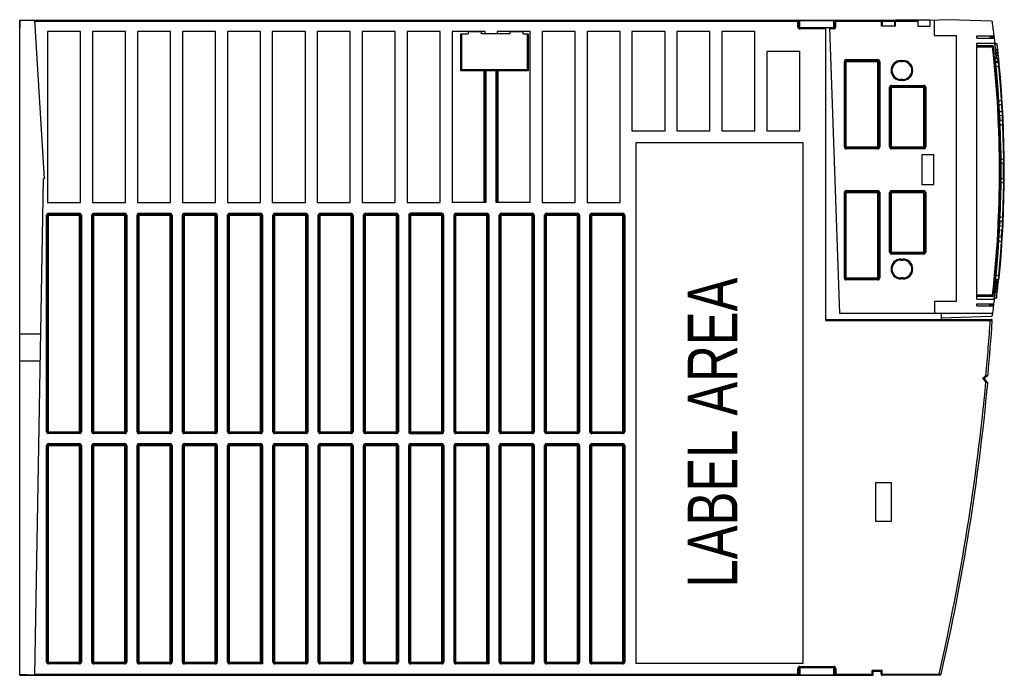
# Model space of a CAD drawing. Extents: x 0 to 420, y 0 to 297.
# Tile 2 of 37: x 148 to 198, y 61 to 94. Entities that reach past the tile are written whole.
import ezdxf

# ---------------------------------------------------------------- set-up
doc = ezdxf.new("R2010")
doc.units = 0
doc.header["$LTSCALE"] = 23.1
doc.layers.get('0').update_dxf_attribs({"linetype": 'CONTINUOUS'})
doc.styles.add('TEXTSTYLE_1', font='txt', dxfattribs={"width": 0.8})

msp = doc.modelspace()

# ---------------------------------------------------------------- linework, layer by layer
at = {"color": 7, "linetype": 'CONTINUOUS'}
for p, q in [((148.195, 93.83), (148.195, 93.43)), ((148.196, 60.83), (148.196, 93.83)), ((148.196, 93.83), (192.192, 93.83)), ((148.945, 93.83), (149.434, 85.83)), ((187.436, 93.48), (187.436, 93.78)), ((189.236, 93.78), (189.236, 93.48)), ((191.642, 93.53), (191.642, 93.78)), ((192.242, 93.78), (192.242, 93.53)), ((194.022, 93.83), (192.292, 93.83)), ((193.422, 93.83), (193.422, 93.53)), ((194.992, 93.848), (194.022, 93.815)), ((194.022, 93.83), (194.022, 93.53)), ((194.257, 93.054), (194.257, 93.823)), ((197.131, 93.777), (194.992, 93.848)), ((149.596, 93.25), (149.596, 84.65)), ((151.26, 93.25), (149.596, 93.25)), ((151.26, 84.65), (151.26, 93.25)), ((151.86, 93.25), (151.86, 84.65)), ((153.524, 93.25), (151.86, 93.25)), ((153.524, 84.65), (153.524, 93.25)), ((154.124, 93.25), (154.124, 84.65)), ((155.788, 93.25), (154.124, 93.25)), ((155.788, 84.65), (155.788, 93.25)), ((156.388, 93.25), (156.388, 84.65)), ((158.052, 93.25), (156.388, 93.25)), ((158.052, 84.65), (158.052, 93.25)), ((158.652, 93.25), (158.652, 84.65)), ((160.316, 93.25), (158.652, 93.25)), ((160.316, 84.65), (160.316, 93.25)), ((160.916, 93.25), (160.916, 84.65)), ((162.58, 93.25), (160.916, 93.25)), ((162.58, 84.65), (162.58, 93.25)), ((163.18, 93.25), (163.18, 84.65)), ((164.844, 93.25), (163.18, 93.25)), ((164.844, 84.65), (164.844, 93.25)), ((165.444, 93.25), (165.444, 84.65)), ((167.108, 93.25), (165.444, 93.25)), ((167.108, 84.65), (167.108, 93.25)), ((167.708, 93.25), (167.708, 84.65)), ((169.372, 93.25), (167.708, 93.25)), ((169.372, 84.65), (169.372, 93.25)), ((169.972, 93.25), (169.972, 84.65)), ((171.636, 93.25), (169.972, 93.25)), ((170.776, 93.23), (170.776, 93.13)), ((171.456, 93.23), (170.776, 93.23)), ((171.456, 93.13), (171.456, 93.23)), ((171.636, 93.13), (171.636, 93.25)), ((172.236, 93.25), (172.236, 93.13)), ((173.9, 93.25), (172.236, 93.25)), ((172.876, 93.23), (172.876, 93.13)), ((173.556, 93.23), (172.876, 93.23)), ((173.556, 93.13), (173.556, 93.23)), ((173.9, 84.65), (173.9, 93.25)), ((174.5, 93.25), (174.5, 84.65)), ((176.164, 93.25), (174.5, 93.25)), ((176.164, 84.65), (176.164, 93.25)), ((176.764, 93.25), (176.764, 84.65)), ((178.428, 93.25), (176.764, 93.25)), ((178.428, 84.65), (178.428, 93.25)), ((179.028, 93.25), (179.028, 88.25)), ((180.692, 93.25), (179.028, 93.25)), ((180.692, 88.25), (180.692, 93.25)), ((181.292, 93.25), (181.292, 88.25)), ((182.956, 93.25), (181.292, 93.25)), ((182.956, 88.25), (182.956, 93.25)), ((183.556, 93.25), (183.556, 88.25)), ((185.22, 93.25), (183.556, 93.25)), ((185.22, 88.25), (185.22, 93.25)), ((189.186, 93.43), (187.486, 93.43)), ((188.782, 78.704), (188.782, 93.43)), ((189.498, 79.054), (188.996, 93.43)), ((192.292, 93.53), (191.592, 93.53)), ((193.422, 93.53), (194.022, 93.53)), ((170.406, 93.13), (170.776, 93.13)), ((170.456, 91.33), (170.456, 93.13)), ((172.876, 93.13), (171.456, 93.13)), ((173.556, 93.13), (173.806, 93.13)), ((173.756, 93.13), (173.756, 91.33)), ((194.257, 93.054), (195.357, 93.054)), ((195.357, 93.054), (195.357, 79.654)), ((196.396, 93.03), (197.245, 93.03)), ((196.396, 92.91), (196.396, 93.03)), ((196.396, 92.91), (197.265, 92.91)), ((197.073, 92.976), (197.23, 92.976)), ((185.82, 92.25), (185.82, 88.25)), ((187.484, 92.25), (185.82, 92.25)), ((187.484, 88.25), (187.484, 92.25)), ((196.396, 92.67), (197.288, 92.67)), ((196.396, 79.772), (196.396, 92.67)), ((196.396, 92.55), (197.184, 92.55)), ((197.398, 92.63), (197.315, 92.63)), ((189.772, 87.442), (189.772, 91.742)), ((189.822, 91.792), (191.402, 91.792)), ((191.452, 91.742), (191.452, 87.442)), ((192.572, 91.742), (192.672, 91.742)), ((197.46, 91.867), (197.322, 91.917)), ((170.456, 91.33), (170.406, 91.28)), ((173.756, 91.33), (170.456, 91.33)), ((171.636, 91.28), (171.636, 84.65)), ((172.236, 84.65), (172.236, 91.28)), ((173.756, 91.33), (173.806, 91.28)), ((197.48, 91.667), (197.342, 91.717)), ((197.366, 91.527), (197.492, 91.481)), ((192.672, 90.842), (192.572, 90.842)), ((192.052, 87.442), (192.052, 90.442)), ((192.102, 90.492), (193.722, 90.492)), ((193.772, 90.442), (193.772, 87.442)), ((197.626, 89.775), (197.508, 89.732)), ((197.47, 89.689), (197.471, 89.69)), ((197.523, 89.545), (197.635, 89.586)), ((197.688, 89.401), (197.674, 89.646)), ((197.7, 89.188), (197.688, 89.401)), ((197.685, 88.73), (197.557, 88.776)), ((197.726, 88.651), (197.714, 88.902)), ((197.43, 88.728), (197.507, 88.669)), ((197.568, 88.587), (197.691, 88.543)), ((197.728, 88.602), (197.726, 88.651)), ((179.028, 88.25), (180.692, 88.25)), ((181.292, 88.25), (182.956, 88.25)), ((183.556, 88.25), (185.22, 88.25)), ((185.82, 88.25), (187.484, 88.25)), ((179.216, 87.65), (179.216, 61.45)), ((187.656, 87.65), (179.216, 87.65)), ((187.656, 61.45), (187.656, 87.65)), ((191.402, 87.392), (189.822, 87.392)), ((193.722, 87.392), (192.102, 87.392)), ((197.569, 87.272), (197.568, 87.272)), ((194.232, 87.042), (193.632, 87.042)), ((193.632, 87.042), (193.632, 85.542)), ((194.232, 85.542), (194.232, 87.042)), ((197.735, 86.836), (197.624, 86.796)), ((197.627, 86.608), (197.736, 86.648)), ((148.95, 60.83), (149.386, 85.83)), ((149.434, 85.83), (149.386, 85.83)), ((197.736, 85.812), (197.626, 85.852)), ((193.632, 85.542), (194.232, 85.542)), ((197.624, 85.664), (197.735, 85.624)), ((189.772, 80.842), (189.772, 85.142)), ((189.822, 85.192), (191.402, 85.192)), ((191.452, 85.142), (191.452, 80.842)), ((192.052, 82.142), (192.052, 85.142)), ((192.102, 85.192), (193.722, 85.192)), ((193.772, 85.142), (193.772, 82.142)), ((149.596, 84.65), (151.26, 84.65)), ((151.86, 84.65), (153.524, 84.65)), ((154.124, 84.65), (155.788, 84.65)), ((156.388, 84.65), (158.052, 84.65)), ((158.652, 84.65), (160.316, 84.65)), ((160.916, 84.65), (162.58, 84.65)), ((163.18, 84.65), (164.844, 84.65)), ((165.444, 84.65), (167.108, 84.65)), ((167.708, 84.65), (169.372, 84.65)), ((171.686, 84.65), (169.972, 84.65)), ((173.9, 84.65), (172.186, 84.65)), ((174.5, 84.65), (176.164, 84.65)), ((176.764, 84.65), (178.428, 84.65)), ((149.596, 73.1), (149.596, 84)), ((149.646, 84.05), (151.206, 84.05)), ((151.256, 84), (151.256, 73.1)), ((151.876, 73.1), (151.876, 84)), ((151.926, 84.05), (153.486, 84.05)), ((153.536, 84), (153.536, 73.1)), ((154.156, 73.1), (154.156, 84)), ((154.206, 84.05), (155.766, 84.05)), ((155.816, 84), (155.816, 73.1)), ((156.436, 73.1), (156.436, 84)), ((156.486, 84.05), (158.046, 84.05)), ((158.096, 84), (158.096, 73.1)), ((158.716, 73.1), (158.716, 84)), ((158.766, 84.05), (160.326, 84.05)), ((160.376, 84), (160.376, 73.1)), ((160.996, 73.1), (160.996, 84)), ((161.046, 84.05), (162.606, 84.05)), ((162.656, 84), (162.656, 73.1)), ((163.276, 73.1), (163.276, 84)), ((163.326, 84.05), (164.886, 84.05)), ((164.936, 84), (164.936, 73.1)), ((165.556, 73.1), (165.556, 84)), ((165.606, 84.05), (167.166, 84.05)), ((167.216, 84), (167.216, 73.1)), ((167.836, 84), (167.836, 73.1)), ((169.446, 84.05), (167.886, 84.05)), ((169.496, 73.1), (169.496, 84)), ((170.116, 73.1), (170.116, 84)), ((170.166, 84.05), (171.726, 84.05)), ((171.776, 84), (171.776, 73.1)), ((172.396, 73.1), (172.396, 84)), ((172.446, 84.05), (174.006, 84.05)), ((174.056, 84), (174.056, 73.1)), ((174.676, 73.1), (174.676, 84)), ((174.726, 84.05), (176.286, 84.05)), ((176.336, 84), (176.336, 73.1)), ((176.956, 73.1), (176.956, 84)), ((177.006, 84.05), (178.566, 84.05)), ((178.616, 84), (178.616, 73.1)), ((197.691, 83.918), (197.568, 83.873)), ((197.714, 83.56), (197.726, 83.813)), ((197.43, 83.732), (197.507, 83.791)), ((197.557, 83.684), (197.685, 83.73)), ((197.635, 82.874), (197.523, 82.915)), ((197.674, 82.814), (197.688, 83.059)), ((197.688, 83.059), (197.7, 83.272)), ((197.47, 82.771), (197.471, 82.77)), ((197.508, 82.728), (197.626, 82.685)), ((193.722, 82.092), (192.102, 82.092)), ((192.572, 81.742), (192.672, 81.742)), ((192.672, 80.842), (192.572, 80.842)), ((197.492, 80.979), (197.366, 80.933)), ((191.402, 80.792), (189.822, 80.792)), ((197.342, 80.743), (197.48, 80.793)), ((197.184, 79.91), (196.396, 79.91)), ((197.374, 79.83), (197.292, 79.83)), ((195.357, 79.654), (194.257, 79.654)), ((194.257, 79.654), (194.257, 79.054)), ((196.396, 79.772), (197.285, 79.772)), ((196.396, 79.532), (197.238, 79.532)), ((196.396, 79.43), (196.396, 79.532)), ((196.396, 79.43), (197.221, 79.43)), ((197.206, 79.484), (197.049, 79.484)), ((197.195, 79.054), (189.498, 79.054)), ((194.622, 78.754), (194.622, 79.054)), ((194.622, 78.835), (197.136, 78.923)), ((188.782, 78.754), (197.123, 78.754)), ((149.249, 78.01), (148.196, 78.01)), ((149.226, 76.65), (148.196, 76.65)), ((196.804, 75.822), (196.94, 75.932)), ((196.935, 75.581), (196.797, 75.751)), ((151.206, 73.05), (149.646, 73.05)), ((153.486, 73.05), (151.926, 73.05)), ((155.766, 73.05), (154.206, 73.05)), ((158.046, 73.05), (156.486, 73.05)), ((160.326, 73.05), (158.766, 73.05)), ((162.606, 73.05), (161.046, 73.05)), ((164.886, 73.05), (163.326, 73.05)), ((167.166, 73.05), (165.606, 73.05)), ((167.886, 73.05), (169.446, 73.05)), ((171.726, 73.05), (170.166, 73.05)), ((174.006, 73.05), (172.446, 73.05)), ((176.286, 73.05), (174.726, 73.05)), ((178.566, 73.05), (177.006, 73.05)), ((149.596, 61.5), (149.596, 72.4)), ((149.646, 72.45), (151.206, 72.45)), ((151.256, 72.4), (151.256, 61.5)), ((151.876, 61.5), (151.876, 72.4)), ((151.926, 72.45), (153.486, 72.45)), ((153.536, 72.4), (153.536, 61.5)), ((154.156, 61.5), (154.156, 72.4)), ((154.206, 72.45), (155.766, 72.45)), ((155.816, 72.4), (155.816, 61.5)), ((156.436, 61.5), (156.436, 72.4)), ((156.486, 72.45), (158.046, 72.45)), ((158.096, 72.4), (158.096, 61.5)), ((158.716, 61.5), (158.716, 72.4)), ((158.766, 72.45), (160.326, 72.45)), ((160.376, 72.4), (160.376, 61.45)), ((160.996, 61.5), (160.996, 72.4)), ((161.046, 72.45), (162.606, 72.45)), ((162.656, 72.4), (162.656, 61.5)), ((163.276, 61.5), (163.276, 72.4)), ((163.326, 72.45), (164.886, 72.45)), ((164.936, 72.4), (164.936, 61.5)), ((165.556, 61.5), (165.556, 72.4)), ((165.606, 72.45), (167.166, 72.45)), ((167.216, 72.4), (167.216, 61.5)), ((167.836, 61.5), (167.836, 72.4)), ((167.886, 72.45), (169.446, 72.45)), ((169.496, 72.4), (169.496, 61.5)), ((170.116, 61.5), (170.116, 72.4)), ((170.166, 72.45), (171.726, 72.45)), ((171.776, 72.4), (171.776, 61.45)), ((172.396, 61.5), (172.396, 72.4)), ((172.446, 72.45), (174.006, 72.45)), ((174.056, 72.4), (174.056, 61.5)), ((174.676, 61.5), (174.676, 72.4)), ((174.726, 72.45), (176.286, 72.45)), ((176.336, 72.4), (176.336, 61.5)), ((176.956, 61.5), (176.956, 72.4)), ((177.006, 72.45), (178.566, 72.45)), ((178.616, 72.4), (178.616, 61.5)), ((192.097, 70.53), (191.297, 70.53)), ((191.297, 70.53), (191.297, 68.59)), ((192.097, 68.59), (192.097, 70.53)), ((191.297, 68.59), (192.097, 68.59)), ((160.326, 61.5), (160.426, 61.4)), ((171.726, 61.5), (171.826, 61.4)), ((148.195, 60.83), (148.195, 61.23)), ((151.206, 61.45), (149.646, 61.45)), ((153.486, 61.45), (151.926, 61.45)), ((155.766, 61.45), (154.206, 61.45)), ((158.046, 61.45), (156.486, 61.45)), ((160.376, 61.45), (158.766, 61.45)), ((162.606, 61.45), (161.046, 61.45)), ((164.886, 61.45), (163.326, 61.45)), ((167.166, 61.45), (165.606, 61.45)), ((169.446, 61.45), (167.886, 61.45)), ((171.776, 61.45), (170.166, 61.45)), ((174.006, 61.45), (172.446, 61.45)), ((176.286, 61.45), (174.726, 61.45)), ((178.566, 61.45), (177.006, 61.45)), ((179.216, 61.45), (187.656, 61.45)), ((187.436, 60.88), (187.436, 61.18)), ((187.486, 61.23), (189.186, 61.23)), ((189.236, 61.18), (189.236, 60.88)), ((191.526, 61.03), (191.226, 61.03)), ((148.95, 60.834), (148.196, 60.873)), ((148.196, 60.83), (191.126, 60.83)), ((191.176, 60.88), (191.176, 60.98)), ((191.576, 60.88), (191.576, 60.98)), ((194.508, 60.83), (191.626, 60.83))]:
    msp.add_line(p, q, dxfattribs=at)
at = {"color": 9, "linetype": 'CONTINUOUS'}
for p, q in [((148.948, 93.78), (187.436, 93.78)), ((187.386, 93.48), (187.386, 93.83)), ((187.486, 93.38), (187.486, 93.83)), ((187.486, 93.815), (189.186, 93.815)), ((189.186, 93.38), (189.186, 93.83)), ((189.236, 93.78), (193.422, 93.78)), ((189.286, 93.48), (189.286, 93.83)), ((191.592, 93.53), (191.592, 93.83)), ((192.292, 93.53), (192.292, 93.83)), ((187.386, 93.48), (187.436, 93.48)), ((188.782, 93.38), (187.486, 93.38)), ((189.186, 93.38), (188.998, 93.38)), ((189.286, 93.48), (189.236, 93.48)), ((170.406, 91.28), (170.406, 93.13)), ((173.806, 93.13), (173.806, 91.28)), ((197.189, 92.47), (196.396, 92.47)), ((197.184, 92.55), (197.189, 92.47)), ((197.228, 92.475), (197.189, 92.47)), ((197.428, 92.33), (197.348, 92.33)), ((197.398, 92.63), (197.418, 92.437)), ((197.418, 92.437), (197.428, 92.33)), ((197.448, 92.332), (197.428, 92.33)), ((189.722, 91.742), (191.502, 91.742)), ((189.722, 87.442), (189.722, 91.742)), ((189.822, 91.842), (191.402, 91.842)), ((189.822, 87.342), (189.822, 91.842)), ((191.402, 87.342), (191.402, 91.842)), ((191.502, 91.742), (191.502, 87.442)), ((192.572, 91.792), (192.672, 91.792)), ((192.572, 91.792), (192.572, 91.742)), ((192.672, 91.792), (192.672, 91.742)), ((197.339, 91.759), (197.319, 91.77)), ((197.339, 91.759), (197.322, 91.917)), ((197.474, 91.722), (197.339, 91.759)), ((197.474, 91.722), (197.46, 91.867)), ((173.806, 91.28), (170.406, 91.28)), ((171.586, 84.65), (171.586, 91.33)), ((171.686, 84.65), (171.686, 91.33)), ((172.186, 84.65), (172.186, 91.33)), ((172.286, 84.65), (172.286, 91.33)), ((197.327, 91.523), (197.366, 91.527)), ((197.338, 91.72), (197.337, 91.728)), ((197.474, 91.722), (197.481, 91.699)), ((197.481, 91.699), (197.484, 91.664)), ((197.492, 91.481), (197.532, 91.485)), ((192.572, 90.792), (192.572, 90.842)), ((192.672, 90.792), (192.572, 90.792)), ((192.672, 90.792), (192.672, 90.842)), ((192.002, 90.442), (193.822, 90.442)), ((192.002, 87.442), (192.002, 90.442)), ((192.102, 90.542), (193.722, 90.542)), ((192.102, 87.342), (192.102, 90.542)), ((193.722, 87.342), (193.722, 90.542)), ((193.822, 90.442), (193.822, 87.442)), ((197.666, 89.778), (197.626, 89.775)), ((197.508, 89.732), (197.468, 89.73)), ((197.537, 89.2), (197.517, 89.542)), ((197.639, 89.586), (197.661, 89.216)), ((197.661, 89.216), (197.537, 89.2)), ((197.55, 89.018), (197.666, 89.032)), ((197.562, 88.775), (197.55, 89.018)), ((197.528, 88.586), (197.568, 88.587)), ((197.691, 88.543), (197.73, 88.544)), ((189.722, 87.442), (191.502, 87.442)), ((191.402, 87.342), (189.822, 87.342)), ((192.002, 87.442), (193.822, 87.442)), ((193.722, 87.342), (192.102, 87.342)), ((197.775, 86.837), (197.735, 86.836)), ((197.735, 85.624), (197.775, 85.623)), ((189.722, 85.142), (191.502, 85.142)), ((189.722, 80.842), (189.722, 85.142)), ((189.822, 85.242), (191.402, 85.242)), ((189.822, 80.742), (189.822, 85.242)), ((191.402, 80.742), (191.402, 85.242)), ((191.502, 85.142), (191.502, 80.842)), ((192.002, 85.142), (193.822, 85.142)), ((192.002, 82.142), (192.002, 85.142)), ((192.102, 85.242), (193.722, 85.242)), ((192.102, 82.042), (192.102, 85.242)), ((193.722, 82.042), (193.722, 85.242)), ((193.822, 85.142), (193.822, 82.142)), ((149.546, 73.1), (149.546, 84)), ((149.546, 84), (151.306, 84)), ((149.646, 73), (149.646, 84.1)), ((149.646, 84.1), (151.206, 84.1)), ((151.206, 73), (151.206, 84.1)), ((151.306, 84), (151.306, 73.1)), ((151.826, 73.1), (151.826, 84)), ((151.826, 84), (153.586, 84)), ((151.926, 73), (151.926, 84.1)), ((151.926, 84.1), (153.486, 84.1)), ((153.486, 73), (153.486, 84.1)), ((153.586, 84), (153.586, 73.1)), ((154.106, 73.1), (154.106, 84)), ((154.106, 84), (155.866, 84)), ((154.206, 73), (154.206, 84.1)), ((154.206, 84.1), (155.766, 84.1)), ((155.766, 73), (155.766, 84.1)), ((155.866, 84), (155.866, 73.1)), ((156.386, 73.1), (156.386, 84)), ((156.386, 84), (158.146, 84)), ((156.486, 73), (156.486, 84.1)), ((156.486, 84.1), (158.046, 84.1)), ((158.046, 73), (158.046, 84.1)), ((158.146, 84), (158.146, 73.1)), ((158.666, 73.1), (158.666, 84)), ((158.666, 84), (160.426, 84)), ((158.766, 73), (158.766, 84.1)), ((158.766, 84.1), (160.326, 84.1)), ((160.326, 73), (160.326, 84.1)), ((160.426, 84), (160.426, 73.1)), ((160.946, 73.1), (160.946, 84)), ((160.946, 84), (162.706, 84)), ((161.046, 73), (161.046, 84.1)), ((161.046, 84.1), (162.606, 84.1)), ((162.606, 73), (162.606, 84.1)), ((162.706, 84), (162.706, 73.1)), ((163.226, 73.1), (163.226, 84)), ((163.226, 84), (164.986, 84)), ((163.326, 73), (163.326, 84.1)), ((163.326, 84.1), (164.886, 84.1)), ((164.886, 73), (164.886, 84.1)), ((164.986, 84), (164.986, 73.1)), ((165.506, 73.1), (165.506, 84)), ((165.506, 84), (167.266, 84)), ((165.606, 73), (165.606, 84.1)), ((165.606, 84.1), (167.166, 84.1)), ((167.166, 73), (167.166, 84.1)), ((167.266, 84), (167.266, 73.1)), ((167.786, 84), (167.786, 73.1)), ((167.786, 84), (169.546, 84)), ((167.886, 73), (167.886, 84.1)), ((169.446, 84.1), (167.886, 84.1)), ((169.446, 73), (169.446, 84.1)), ((169.546, 73.1), (169.546, 84)), ((170.066, 73.1), (170.066, 84)), ((170.066, 84), (171.826, 84)), ((170.166, 73), (170.166, 84.1)), ((170.166, 84.1), (171.726, 84.1)), ((171.726, 73), (171.726, 84.1)), ((171.826, 84), (171.826, 73.1)), ((172.346, 73.1), (172.346, 84)), ((172.346, 84), (174.106, 84)), ((172.446, 73), (172.446, 84.1)), ((172.446, 84.1), (174.006, 84.1)), ((174.006, 73), (174.006, 84.1)), ((174.106, 84), (174.106, 73.1)), ((174.626, 73.1), (174.626, 84)), ((174.626, 84), (176.386, 84)), ((174.726, 73), (174.726, 84.1)), ((174.726, 84.1), (176.286, 84.1)), ((176.286, 73), (176.286, 84.1)), ((176.386, 84), (176.386, 73.1)), ((176.906, 73.1), (176.906, 84)), ((176.906, 84), (178.666, 84)), ((177.006, 73), (177.006, 84.1)), ((177.006, 84.1), (178.566, 84.1)), ((178.566, 73), (178.566, 84.1)), ((178.666, 84), (178.666, 73.1)), ((197.568, 83.873), (197.528, 83.874)), ((197.73, 83.916), (197.691, 83.918)), ((197.55, 83.443), (197.562, 83.684)), ((197.666, 83.429), (197.55, 83.443)), ((197.517, 82.918), (197.537, 83.26)), ((197.537, 83.26), (197.661, 83.244)), ((197.639, 82.874), (197.661, 83.244)), ((197.468, 82.73), (197.508, 82.728)), ((197.626, 82.685), (197.666, 82.682)), ((192.002, 82.142), (193.822, 82.142)), ((193.722, 82.042), (192.102, 82.042)), ((192.572, 81.792), (192.672, 81.792)), ((192.572, 81.792), (192.572, 81.742)), ((192.672, 81.792), (192.672, 81.742)), ((189.722, 80.842), (191.502, 80.842)), ((192.572, 80.792), (192.572, 80.842)), ((192.672, 80.792), (192.672, 80.842)), ((197.366, 80.933), (197.327, 80.937)), ((197.532, 80.975), (197.492, 80.979)), ((191.402, 80.742), (189.822, 80.742)), ((192.672, 80.792), (192.572, 80.792)), ((197.476, 80.793), (197.476, 80.789)), ((196.396, 79.99), (197.189, 79.99)), ((197.189, 79.99), (197.184, 79.91)), ((197.189, 79.99), (197.228, 79.986)), ((197.406, 80.13), (197.326, 80.13)), ((197.385, 79.931), (197.374, 79.83)), ((197.406, 80.13), (197.385, 79.931)), ((197.426, 80.128), (197.406, 80.13)), ((188.782, 78.704), (197.072, 78.704)), ((197.072, 78.754), (197.072, 78.704)), ((197.072, 78.704), (197.172, 78.701)), ((196.695, 75.797), (196.854, 75.927)), ((196.854, 75.927), (196.958, 75.966)), ((196.854, 75.927), (196.886, 75.888)), ((196.695, 75.797), (196.804, 75.822)), ((196.695, 75.797), (196.797, 75.751)), ((196.851, 75.605), (196.695, 75.797)), ((196.851, 75.605), (196.89, 75.636)), ((196.946, 75.544), (196.851, 75.605)), ((149.546, 73.1), (151.306, 73.1)), ((151.206, 73), (149.646, 73)), ((151.826, 73.1), (153.586, 73.1)), ((153.486, 73), (151.926, 73)), ((154.106, 73.1), (155.866, 73.1)), ((155.766, 73), (154.206, 73)), ((156.386, 73.1), (158.146, 73.1)), ((158.046, 73), (156.486, 73)), ((158.666, 73.1), (160.426, 73.1)), ((160.326, 73), (158.766, 73)), ((160.946, 73.1), (162.706, 73.1)), ((162.606, 73), (161.046, 73)), ((163.226, 73.1), (164.986, 73.1)), ((164.886, 73), (163.326, 73)), ((165.506, 73.1), (167.266, 73.1)), ((167.166, 73), (165.606, 73)), ((167.786, 73.1), (169.546, 73.1)), ((167.886, 73), (169.446, 73)), ((170.066, 73.1), (171.826, 73.1)), ((171.726, 73), (170.166, 73)), ((172.346, 73.1), (174.106, 73.1)), ((174.006, 73), (172.446, 73)), ((174.626, 73.1), (176.386, 73.1)), ((176.286, 73), (174.726, 73)), ((176.906, 73.1), (178.666, 73.1)), ((178.566, 73), (177.006, 73)), ((149.546, 61.5), (149.546, 72.4)), ((149.546, 72.4), (151.306, 72.4)), ((149.646, 61.4), (149.646, 72.5)), ((149.646, 72.5), (151.206, 72.5)), ((151.206, 61.4), (151.206, 72.5)), ((151.306, 72.4), (151.306, 61.5)), ((151.826, 61.5), (151.826, 72.4)), ((151.826, 72.4), (153.586, 72.4)), ((151.926, 61.4), (151.926, 72.5)), ((151.926, 72.5), (153.486, 72.5)), ((153.486, 61.4), (153.486, 72.5)), ((153.586, 72.4), (153.586, 61.5)), ((154.106, 61.5), (154.106, 72.4)), ((154.106, 72.4), (155.866, 72.4)), ((154.206, 61.4), (154.206, 72.5)), ((154.206, 72.5), (155.766, 72.5)), ((155.766, 61.4), (155.766, 72.5)), ((155.866, 72.4), (155.866, 61.5)), ((156.386, 61.5), (156.386, 72.4)), ((156.386, 72.4), (158.146, 72.4)), ((156.486, 61.4), (156.486, 72.5)), ((156.486, 72.5), (158.046, 72.5)), ((158.046, 61.4), (158.046, 72.5)), ((158.146, 72.4), (158.146, 61.5)), ((158.666, 61.5), (158.666, 72.4)), ((158.666, 72.4), (160.426, 72.4)), ((158.766, 61.4), (158.766, 72.5)), ((158.766, 72.5), (160.326, 72.5)), ((160.326, 61.5), (160.326, 72.5)), ((160.426, 72.4), (160.426, 61.4)), ((160.946, 61.5), (160.946, 72.4)), ((160.946, 72.4), (162.706, 72.4)), ((161.046, 61.4), (161.046, 72.5)), ((161.046, 72.5), (162.606, 72.5)), ((162.606, 61.4), (162.606, 72.5)), ((162.706, 72.4), (162.706, 61.5)), ((163.226, 61.5), (163.226, 72.4)), ((163.226, 72.4), (164.986, 72.4)), ((163.326, 61.4), (163.326, 72.5)), ((163.326, 72.5), (164.886, 72.5)), ((164.886, 61.4), (164.886, 72.5)), ((164.986, 72.4), (164.986, 61.5)), ((165.506, 61.5), (165.506, 72.4)), ((165.506, 72.4), (167.266, 72.4)), ((165.606, 61.4), (165.606, 72.5)), ((165.606, 72.5), (167.166, 72.5)), ((167.166, 61.4), (167.166, 72.5)), ((167.266, 72.4), (167.266, 61.5)), ((167.786, 61.5), (167.786, 72.4)), ((167.786, 72.4), (169.546, 72.4)), ((167.886, 61.4), (167.886, 72.5)), ((167.886, 72.5), (169.446, 72.5)), ((169.446, 61.4), (169.446, 72.5)), ((169.546, 72.4), (169.546, 61.5)), ((170.066, 72.4), (171.826, 72.4)), ((170.066, 61.5), (170.066, 72.4)), ((170.166, 72.5), (171.726, 72.5)), ((170.166, 61.4), (170.166, 72.5)), ((171.726, 61.5), (171.726, 72.5)), ((171.826, 72.4), (171.826, 61.4)), ((172.346, 72.4), (174.106, 72.4)), ((172.346, 61.5), (172.346, 72.4)), ((172.446, 72.5), (174.006, 72.5)), ((172.446, 61.4), (172.446, 72.5)), ((174.006, 61.4), (174.006, 72.5)), ((174.106, 72.4), (174.106, 61.5)), ((174.626, 72.4), (176.386, 72.4)), ((174.626, 61.5), (174.626, 72.4)), ((174.726, 72.5), (176.286, 72.5)), ((174.726, 61.4), (174.726, 72.5)), ((176.286, 61.4), (176.286, 72.5)), ((176.386, 72.4), (176.386, 61.5)), ((176.906, 72.4), (178.666, 72.4)), ((176.906, 61.5), (176.906, 72.4)), ((177.006, 72.5), (178.566, 72.5)), ((177.006, 61.4), (177.006, 72.5)), ((178.566, 61.4), (178.566, 72.5)), ((178.666, 72.4), (178.666, 61.5)), ((149.546, 61.5), (151.306, 61.5)), ((151.826, 61.5), (153.586, 61.5)), ((154.106, 61.5), (155.866, 61.5)), ((156.386, 61.5), (158.146, 61.5)), ((158.666, 61.5), (160.326, 61.5)), ((160.946, 61.5), (162.706, 61.5)), ((163.226, 61.5), (164.986, 61.5)), ((165.506, 61.5), (167.266, 61.5)), ((167.786, 61.5), (169.546, 61.5)), ((170.066, 61.5), (171.726, 61.5)), ((172.346, 61.5), (174.106, 61.5)), ((174.626, 61.5), (176.386, 61.5)), ((176.906, 61.5), (178.666, 61.5)), ((151.206, 61.4), (149.646, 61.4)), ((153.486, 61.4), (151.926, 61.4)), ((155.766, 61.4), (154.206, 61.4)), ((158.046, 61.4), (156.486, 61.4)), ((160.426, 61.4), (158.766, 61.4)), ((162.606, 61.4), (161.046, 61.4)), ((164.886, 61.4), (163.326, 61.4)), ((167.166, 61.4), (165.606, 61.4)), ((169.446, 61.4), (167.886, 61.4)), ((171.826, 61.4), (170.166, 61.4)), ((174.006, 61.4), (172.446, 61.4)), ((176.286, 61.4), (174.726, 61.4)), ((178.566, 61.4), (177.006, 61.4)), ((187.436, 61.18), (187.386, 61.18)), ((187.386, 60.83), (187.386, 61.18)), ((187.486, 61.28), (189.186, 61.28)), ((187.486, 61.28), (187.486, 60.83)), ((189.186, 60.83), (189.186, 61.28)), ((189.286, 61.18), (189.236, 61.18)), ((189.286, 61.18), (189.286, 60.83)), ((191.626, 61.08), (191.126, 61.08)), ((191.226, 61.03), (191.126, 61.08)), ((191.176, 60.98), (191.126, 61.08)), ((191.126, 60.83), (191.126, 61.08)), ((191.626, 61.08), (191.526, 61.03)), ((191.626, 61.08), (191.576, 60.98)), ((191.626, 60.83), (191.626, 61.08)), ((148.95, 60.88), (187.436, 60.88)), ((189.186, 60.845), (187.486, 60.845)), ((189.236, 60.88), (191.176, 60.88)), ((191.576, 60.88), (194.497, 60.88)), ((194.519, 60.878), (194.497, 60.88)), ((194.497, 60.83), (194.497, 60.88))]:
    msp.add_line(p, q, dxfattribs=at)
for points in [[(187.486, 93.815), (187.481, 93.815), (187.476, 93.815), (187.47, 93.814), (187.464, 93.812), (187.458, 93.81), (187.453, 93.806), (187.447, 93.803), (187.443, 93.798), (187.439, 93.793), (187.437, 93.787), (187.436, 93.78)], [(189.236, 93.78), (189.235, 93.787), (189.233, 93.793), (189.229, 93.798), (189.225, 93.803), (189.219, 93.806), (189.214, 93.81), (189.208, 93.812), (189.202, 93.814), (189.196, 93.815), (189.191, 93.815), (189.186, 93.815)], [(197.319, 91.77), (197.306, 91.787), (197.299, 91.808)], [(197.337, 91.728), (197.336, 91.742), (197.337, 91.752), (197.339, 91.759)], [(197.366, 91.527), (197.359, 91.566), (197.353, 91.601), (197.348, 91.631), (197.344, 91.657), (197.341, 91.678), (197.34, 91.695), (197.339, 91.708), (197.34, 91.715), (197.342, 91.717)], [(197.514, 91.672), (197.507, 91.693), (197.494, 91.71), (197.474, 91.722)], [(197.48, 91.667), (197.485, 91.657), (197.489, 91.63), (197.491, 91.59), (197.493, 91.539), (197.492, 91.481)], [(197.492, 91.481), (197.543, 90.913), (197.587, 90.345), (197.626, 89.775)], [(197.626, 89.775), (197.634, 89.717), (197.638, 89.665), (197.64, 89.624), (197.639, 89.597), (197.635, 89.586)], [(197.523, 89.545), (197.517, 89.553), (197.513, 89.579), (197.51, 89.621), (197.508, 89.673), (197.508, 89.732)], [(197.537, 89.2), (197.517, 89.205), (197.503, 89.215), (197.498, 89.227)], [(197.511, 88.966), (197.515, 88.987), (197.529, 89.005), (197.55, 89.018)], [(197.55, 89.018), (197.544, 89.046), (197.539, 89.081), (197.536, 89.122), (197.535, 89.161), (197.537, 89.2)], [(197.568, 88.587), (197.56, 88.652), (197.555, 88.705), (197.552, 88.746), (197.553, 88.769), (197.557, 88.776)], [(197.661, 89.216), (197.668, 89.166), (197.671, 89.115), (197.67, 89.068), (197.666, 89.032)], [(197.7, 89.188), (197.695, 89.2), (197.681, 89.21), (197.661, 89.216)], [(197.666, 89.032), (197.687, 89.043), (197.701, 89.061), (197.705, 89.083)], [(197.666, 89.032), (197.677, 88.812), (197.68, 88.732)], [(197.685, 88.73), (197.69, 88.719), (197.693, 88.692), (197.694, 88.651), (197.693, 88.601), (197.691, 88.543)], [(197.691, 88.543), (197.711, 87.974), (197.726, 87.405), (197.735, 86.836)], [(197.735, 86.836), (197.74, 86.778), (197.743, 86.726), (197.743, 86.685), (197.741, 86.659), (197.736, 86.648)], [(197.737, 85.812), (197.738, 86.084), (197.738, 86.373), (197.737, 86.648)], [(197.736, 85.812), (197.741, 85.801), (197.743, 85.774), (197.743, 85.733), (197.74, 85.682), (197.735, 85.624)], [(197.735, 85.624), (197.726, 85.055), (197.711, 84.486), (197.691, 83.918)], [(197.557, 83.684), (197.553, 83.692), (197.553, 83.717), (197.555, 83.759), (197.56, 83.81), (197.568, 83.873)], [(197.691, 83.918), (197.693, 83.859), (197.694, 83.808), (197.693, 83.767), (197.69, 83.741), (197.685, 83.73)], [(197.55, 83.443), (197.529, 83.454), (197.515, 83.472), (197.511, 83.494)], [(197.537, 83.26), (197.535, 83.302), (197.536, 83.342), (197.539, 83.382), (197.544, 83.416), (197.55, 83.443)], [(197.666, 83.429), (197.67, 83.392), (197.671, 83.345), (197.668, 83.293), (197.661, 83.244)], [(197.68, 83.729), (197.677, 83.648), (197.666, 83.429)], [(197.705, 83.377), (197.701, 83.398), (197.688, 83.417), (197.666, 83.429)], [(197.498, 83.233), (197.503, 83.245), (197.517, 83.255), (197.537, 83.26)], [(197.508, 82.728), (197.508, 82.79), (197.51, 82.842), (197.513, 82.883), (197.517, 82.907), (197.523, 82.915)], [(197.635, 82.874), (197.639, 82.863), (197.64, 82.836), (197.638, 82.794), (197.633, 82.742), (197.626, 82.685)], [(197.661, 83.244), (197.681, 83.25), (197.694, 83.26), (197.7, 83.272)], [(197.626, 82.685), (197.587, 82.116), (197.543, 81.547), (197.492, 80.979)], [(197.342, 80.743), (197.34, 80.745), (197.339, 80.752), (197.34, 80.765), (197.341, 80.782), (197.344, 80.803), (197.348, 80.829), (197.353, 80.859), (197.359, 80.894), (197.366, 80.933)], [(197.492, 80.979), (197.493, 80.92), (197.491, 80.869), (197.488, 80.829), (197.485, 80.803), (197.48, 80.793)], [(187.436, 60.88), (187.437, 60.874), (187.439, 60.868), (187.443, 60.862), (187.447, 60.858), (187.453, 60.854), (187.458, 60.851), (187.464, 60.848), (187.47, 60.847), (187.475, 60.846), (187.481, 60.845), (187.486, 60.845)], [(189.186, 60.845), (189.191, 60.845), (189.196, 60.846), (189.202, 60.847), (189.208, 60.848), (189.214, 60.851), (189.219, 60.854), (189.225, 60.858), (189.229, 60.862), (189.233, 60.868), (189.235, 60.874), (189.236, 60.88)], [(194.508, 60.83), (194.51, 60.831), (194.513, 60.835), (194.515, 60.84), (194.516, 60.848), (194.518, 60.857), (194.519, 60.867), (194.519, 60.878)], [(194.606, 60.908), (194.603, 60.901), (194.597, 60.894), (194.59, 60.888), (194.581, 60.884), (194.57, 60.88), (194.558, 60.878), (194.546, 60.877), (194.532, 60.877), (194.519, 60.878)]]:
    msp.add_lwpolyline(points, dxfattribs=at)
at = {"color": 7, "linetype": 'CONTINUOUS'}
for points in [[(197.322, 91.917), (197.312, 91.922), (197.303, 91.928), (197.296, 91.937), (197.289, 91.946), (197.285, 91.956), (197.283, 91.967)], [(197.499, 91.817), (197.497, 91.828), (197.493, 91.838), (197.487, 91.848), (197.479, 91.856), (197.47, 91.862), (197.46, 91.867)], [(197.508, 89.732), (197.467, 90.331), (197.42, 90.929), (197.366, 91.527)], [(197.607, 87.254), (197.605, 87.391), (197.59, 87.989), (197.568, 88.587)], [(197.568, 83.873), (197.59, 84.471), (197.605, 85.069), (197.609, 85.29)], [(197.366, 80.933), (197.42, 81.531), (197.467, 82.129), (197.508, 82.728)], [(197.354, 80.863), (197.335, 80.852), (197.322, 80.834), (197.315, 80.812)]]:
    msp.add_lwpolyline(points, dxfattribs=at)
for centre, radius, start, end in [((187.386, 93.78), 0.05, 0, 90), ((189.286, 93.78), 0.05, 90, 180), ((191.592, 93.78), 0.05, 0, 90), ((192.192, 93.78), 0.05, 0, 90), ((192.292, 93.78), 0.05, 90, 180), ((197.129, 93.727), 0.05, 7.5967, 88.1), ((141.67, 86.331), 56, 6.8937, 7.5967), ((187.486, 93.48), 0.05, 180, 270), ((189.186, 93.48), 0.05, 270, 360), ((141.67, 86.331), 55.8, 6.8395, 6.8953), ((197.23, 92.926), 0.05, 6.7695, 90), ((197.245, 93.05), 0.02, 270, 6.8937), ((197.265, 92.89), 0.02, 6.7288, 90), ((141.67, 86.331), 56, 6.7888, 6.8836), ((141.67, 86.331), 56, 5.7022, 6.7695), ((197.184, 92.51), 0.04, 6.4469, 90), ((141.608, 86.23), 55.97, 353.5531, 6.4469), ((197.288, 92.69), 0.02, 270, 6.5227), ((197.398, 92.61), 0.02, 6.4287, 90), ((141.67, 86.331), 56.1, 4.3999, 6.4287), ((189.822, 91.742), 0.05, 90, 180), ((191.402, 91.742), 0.05, 0, 90), ((192.572, 91.292), 0.45, 90, 270), ((192.672, 91.292), 0.45, 270, 90), ((197.363, 91.774), 0.06, 185.6781, 250), ((141.608, 86.23), 56.17, 5.5032, 5.7078), ((171.686, 91.28), 0.05, 90, 180), ((172.186, 91.28), 0.05, 0, 90), ((197.459, 91.611), 0.06, 5.5029, 70), ((141.608, 86.23), 56.17, 354.4971, 5.5029), ((192.102, 90.442), 0.05, 90, 180), ((193.722, 90.442), 0.05, 0, 90), ((197.543, 89.489), 0.06, 110, 183.3344), ((197.614, 89.643), 0.06, 290, 3.4867), ((197.577, 88.833), 0.06, 182.6625, 250), ((197.665, 88.673), 0.06, 2.4957, 70), ((189.822, 87.442), 0.05, 180, 270), ((191.402, 87.442), 0.05, 270, 360), ((192.102, 87.442), 0.05, 180, 270), ((193.722, 87.442), 0.05, 270, 360), ((197.569, 87.222), 0.05, 1.0154, 90), ((141.608, 86.23), 56.02, 359.0703, 1.0154), ((197.716, 86.705), 0.06, 290, 0.4845), ((197.716, 85.756), 0.06, 359.5155, 70), ((197.571, 85.322), 0.05, 270, 359.0703), ((189.822, 85.142), 0.05, 90, 180), ((191.402, 85.142), 0.05, 0, 90), ((192.102, 85.142), 0.05, 90, 180), ((193.722, 85.142), 0.05, 0, 90), ((149.646, 84), 0.05, 90, 180), ((151.206, 84), 0.05, 0, 90), ((151.926, 84), 0.05, 90, 180), ((153.486, 84), 0.05, 0, 90), ((154.206, 84), 0.05, 90, 180), ((155.766, 84), 0.05, 0, 90), ((156.486, 84), 0.05, 90, 180), ((158.046, 84), 0.05, 0, 90), ((158.766, 84), 0.05, 90, 180), ((160.326, 84), 0.05, 0, 90), ((161.046, 84), 0.05, 90, 180), ((162.606, 84), 0.05, 0, 90), ((163.326, 84), 0.05, 90, 180), ((164.886, 84), 0.05, 0, 90), ((165.606, 84), 0.05, 90, 180), ((167.166, 84), 0.05, 0, 90), ((167.886, 84), 0.05, 90, 180), ((169.446, 84), 0.05, 0, 90), ((170.166, 84), 0.05, 90, 180), ((171.726, 84), 0.05, 0, 90), ((172.446, 84), 0.05, 90, 180), ((174.006, 84), 0.05, 0, 90), ((174.726, 84), 0.05, 90, 180), ((176.286, 84), 0.05, 0, 90), ((177.006, 84), 0.05, 90, 180), ((178.566, 84), 0.05, 0, 90), ((197.577, 83.627), 0.06, 110, 177.3375), ((197.665, 83.787), 0.06, 290, 357.5043), ((197.543, 82.971), 0.06, 176.6656, 250), ((197.614, 82.818), 0.06, 356.5133, 70), ((192.102, 82.142), 0.05, 180, 270), ((193.722, 82.142), 0.05, 270, 360), ((192.572, 81.292), 0.45, 90, 270), ((192.672, 81.292), 0.45, 270, 90), ((189.822, 80.842), 0.05, 180, 270), ((191.402, 80.842), 0.05, 270, 360), ((197.459, 80.849), 0.06, 290, 354.4971), ((141.67, 86.331), 56, 353.0447, 354.2881), ((197.363, 80.687), 0.06, 110, 174.322), ((141.67, 86.331), 56.1, 353.3638, 354.3405), ((197.184, 79.95), 0.04, 270, 353.5531), ((197.374, 79.85), 0.02, 270, 353.3638), ((141.67, 86.331), 55.8, 352.896, 352.9519), ((141.67, 86.331), 56, 352.4434, 352.8983), ((197.206, 79.534), 0.05, 270, 353.0225), ((197.221, 79.41), 0.02, 352.8983, 90), ((197.238, 79.552), 0.02, 270, 353.0447), ((141.67, 86.331), 56, 352.9084, 353.0031), ((141.67, 86.331), 56, 353.0225, 353.0427), ((197.134, 78.973), 0.05, 272, 352.4434), ((82.642, 86.291), 114.782, 354.83907, 356.20847), ((197.123, 78.704), 0.05, 356.2085, 90), ((196.909, 75.97), 0.05, 309, 354.8391), ((82.648, 86.315), 114.804, 347.21426, 354.61688), ((196.836, 75.783), 0.05, 129, 219.0004), ((196.896, 75.549), 0.05, 354.6169, 39), ((149.646, 73.1), 0.05, 180, 270), ((151.206, 73.1), 0.05, 270, 360), ((151.926, 73.1), 0.05, 180, 270), ((153.486, 73.1), 0.05, 270, 360), ((154.206, 73.1), 0.05, 180, 270), ((155.766, 73.1), 0.05, 270, 360), ((156.486, 73.1), 0.05, 180, 270), ((158.046, 73.1), 0.05, 270, 360), ((158.766, 73.1), 0.05, 180, 270), ((160.326, 73.1), 0.05, 270, 360), ((161.046, 73.1), 0.05, 180, 270), ((162.606, 73.1), 0.05, 270, 360), ((163.326, 73.1), 0.05, 180, 270), ((164.886, 73.1), 0.05, 270, 360), ((165.606, 73.1), 0.05, 180, 270), ((167.166, 73.1), 0.05, 270, 360), ((167.886, 73.1), 0.05, 180, 270), ((169.446, 73.1), 0.05, 270, 360), ((170.166, 73.1), 0.05, 180, 270), ((171.726, 73.1), 0.05, 270, 360), ((172.446, 73.1), 0.05, 180, 270), ((174.006, 73.1), 0.05, 270, 360), ((174.726, 73.1), 0.05, 180, 270), ((176.286, 73.1), 0.05, 270, 360), ((177.006, 73.1), 0.05, 180, 270), ((178.566, 73.1), 0.05, 270, 360), ((149.646, 72.4), 0.05, 90, 180), ((151.206, 72.4), 0.05, 0, 90), ((151.926, 72.4), 0.05, 90, 180), ((153.486, 72.4), 0.05, 0, 90), ((154.206, 72.4), 0.05, 90, 180), ((155.766, 72.4), 0.05, 0, 90), ((156.486, 72.4), 0.05, 90, 180), ((158.046, 72.4), 0.05, 0, 90), ((158.766, 72.4), 0.05, 90, 180), ((160.326, 72.4), 0.05, 0, 90), ((161.046, 72.4), 0.05, 90, 180), ((162.606, 72.4), 0.05, 0, 90), ((163.326, 72.4), 0.05, 90, 180), ((164.886, 72.4), 0.05, 0, 90), ((165.606, 72.4), 0.05, 90, 180), ((167.166, 72.4), 0.05, 0, 90), ((167.886, 72.4), 0.05, 90, 180), ((169.446, 72.4), 0.05, 0, 90), ((170.166, 72.4), 0.05, 90, 180), ((171.726, 72.4), 0.05, 0, 90), ((172.446, 72.4), 0.05, 90, 180), ((174.006, 72.4), 0.05, 0, 90), ((174.726, 72.4), 0.05, 90, 180), ((176.286, 72.4), 0.05, 0, 90), ((177.006, 72.4), 0.05, 90, 180), ((178.566, 72.4), 0.05, 0, 90), ((149.646, 61.5), 0.05, 180, 270), ((151.206, 61.5), 0.05, 270, 360), ((151.926, 61.5), 0.05, 180, 270), ((153.486, 61.5), 0.05, 270, 360), ((154.206, 61.5), 0.05, 180, 270), ((155.766, 61.5), 0.05, 270, 360), ((156.486, 61.5), 0.05, 180, 270), ((158.046, 61.5), 0.05, 270, 360), ((158.766, 61.5), 0.05, 180, 270), ((161.046, 61.5), 0.05, 180, 270), ((162.606, 61.5), 0.05, 270, 360), ((163.326, 61.5), 0.05, 180, 270), ((164.886, 61.5), 0.05, 270, 360), ((165.606, 61.5), 0.05, 180, 270), ((167.166, 61.5), 0.05, 270, 360), ((167.886, 61.5), 0.05, 180, 270), ((169.446, 61.5), 0.05, 270, 360), ((170.166, 61.5), 0.05, 180, 270), ((172.446, 61.5), 0.05, 180, 270), ((174.006, 61.5), 0.05, 270, 360), ((174.726, 61.5), 0.05, 180, 270), ((176.286, 61.5), 0.05, 270, 360), ((177.006, 61.5), 0.05, 180, 270), ((178.566, 61.5), 0.05, 270, 360), ((187.486, 61.18), 0.05, 90, 180), ((189.186, 61.18), 0.05, 0, 90), ((191.226, 60.98), 0.05, 89.9997, 180), ((191.526, 60.98), 0.05, 0, 90), ((187.386, 60.88), 0.05, 270, 360), ((189.286, 60.88), 0.05, 180, 270), ((191.126, 60.88), 0.05, 270, 360), ((191.626, 60.88), 0.05, 180, 270), ((194.508, 60.93), 0.1, 270, 347.2143)]:
    msp.add_arc(centre, radius, start, end, dxfattribs=at)
at = {"color": 9, "linetype": 'CONTINUOUS'}
for centre, radius, start, end in [((187.486, 93.48), 0.1, 180, 270), ((189.186, 93.48), 0.1, 270, 360), ((141.67, 86.331), 55.95, 6.7531, 6.877), ((141.608, 86.23), 55.93, 353.5943, 6.4057), ((141.67, 86.331), 55.98, 5.7118, 6.5022), ((141.67, 86.331), 56.08, 5.66, 6.1409), ((189.822, 91.742), 0.1, 90, 180), ((191.402, 91.742), 0.1, 0, 90), ((192.572, 91.292), 0.5, 90, 270), ((192.672, 91.292), 0.5, 270, 90), ((192.102, 90.442), 0.1, 90, 180), ((193.722, 90.442), 0.1, 0, 90), ((189.822, 87.442), 0.1, 180, 270), ((191.402, 87.442), 0.1, 270, 360), ((192.102, 87.442), 0.1, 180, 270), ((193.722, 87.442), 0.1, 270, 360), ((189.822, 85.142), 0.1, 90, 180), ((191.402, 85.142), 0.1, 0, 90), ((192.102, 85.142), 0.1, 90, 180), ((193.722, 85.142), 0.1, 0, 90), ((149.646, 84), 0.1, 90, 180), ((151.206, 84), 0.1, 0, 90), ((151.926, 84), 0.1, 90, 180), ((153.486, 84), 0.1, 0, 90), ((154.206, 84), 0.1, 90, 180), ((155.766, 84), 0.1, 0, 90), ((156.486, 84), 0.1, 90, 180), ((158.046, 84), 0.1, 0, 90), ((158.766, 84), 0.1, 90, 180), ((160.326, 84), 0.1, 0, 90), ((161.046, 84), 0.1, 90, 180), ((162.606, 84), 0.1, 0, 90), ((163.326, 84), 0.1, 90, 180), ((164.886, 84), 0.1, 0, 90), ((165.606, 84), 0.1, 90, 180), ((167.166, 84), 0.1, 0, 90), ((167.886, 84), 0.1, 90, 180), ((169.446, 84), 0.1, 0, 90), ((170.166, 84), 0.1, 90, 180), ((171.726, 84), 0.1, 0, 90), ((172.446, 84), 0.1, 90, 180), ((174.006, 84), 0.1, 0, 90), ((174.726, 84), 0.1, 90, 180), ((176.286, 84), 0.1, 0, 90), ((177.006, 84), 0.1, 90, 180), ((178.566, 84), 0.1, 0, 90), ((192.102, 82.142), 0.1, 180, 270), ((193.722, 82.142), 0.1, 270, 360), ((192.572, 81.292), 0.5, 90, 270), ((192.672, 81.292), 0.5, 270, 90), ((189.822, 80.842), 0.1, 180, 270), ((191.402, 80.842), 0.1, 270, 360), ((141.67, 86.331), 55.98, 353.2736, 354.2784), ((141.67, 86.331), 56.08, 353.6517, 354.3282), ((141.67, 86.331), 55.95, 352.9149, 353.0203), ((82.642, 86.291), 114.682, 354.8148, 356.20681), ((82.648, 86.315), 114.704, 347.18864, 354.6424), ((149.646, 73.1), 0.1, 180, 270), ((151.206, 73.1), 0.1, 270, 360), ((151.926, 73.1), 0.1, 180, 270), ((153.486, 73.1), 0.1, 270, 360), ((154.206, 73.1), 0.1, 180, 270), ((155.766, 73.1), 0.1, 270, 360), ((156.486, 73.1), 0.1, 180, 270), ((158.046, 73.1), 0.1, 270, 360), ((158.766, 73.1), 0.1, 180, 270), ((160.326, 73.1), 0.1, 270, 360), ((161.046, 73.1), 0.1, 180, 270), ((162.606, 73.1), 0.1, 270, 360), ((163.326, 73.1), 0.1, 180, 270), ((164.886, 73.1), 0.1, 270, 360), ((165.606, 73.1), 0.1, 180, 270), ((167.166, 73.1), 0.1, 270, 360), ((167.886, 73.1), 0.1, 180, 270), ((169.446, 73.1), 0.1, 270, 360), ((170.166, 73.1), 0.1, 180, 270), ((171.726, 73.1), 0.1, 270, 360), ((172.446, 73.1), 0.1, 180, 270), ((174.006, 73.1), 0.1, 270, 360), ((174.726, 73.1), 0.1, 180, 270), ((176.286, 73.1), 0.1, 270, 360), ((177.006, 73.1), 0.1, 180, 270), ((178.566, 73.1), 0.1, 270, 360), ((149.646, 72.4), 0.1, 90, 180), ((151.206, 72.4), 0.1, 0, 90), ((151.926, 72.4), 0.1, 90, 180), ((153.486, 72.4), 0.1, 0, 90), ((154.206, 72.4), 0.1, 90, 180), ((155.766, 72.4), 0.1, 0, 90), ((156.486, 72.4), 0.1, 90, 180), ((158.046, 72.4), 0.1, 0, 90), ((158.766, 72.4), 0.1, 90, 180), ((160.326, 72.4), 0.1, 0, 90), ((161.046, 72.4), 0.1, 90, 180), ((162.606, 72.4), 0.1, 0, 90), ((163.326, 72.4), 0.1, 90, 180), ((164.886, 72.4), 0.1, 0, 90), ((165.606, 72.4), 0.1, 90, 180), ((167.166, 72.4), 0.1, 0, 90), ((167.886, 72.4), 0.1, 90, 180), ((169.446, 72.4), 0.1, 0, 90), ((170.166, 72.4), 0.1, 90, 180), ((171.726, 72.4), 0.1, 0, 90), ((172.446, 72.4), 0.1, 90, 180), ((174.006, 72.4), 0.1, 0, 90), ((174.726, 72.4), 0.1, 90, 180), ((176.286, 72.4), 0.1, 0, 90), ((177.006, 72.4), 0.1, 90, 180), ((178.566, 72.4), 0.1, 0, 90), ((149.646, 61.5), 0.1, 180, 270), ((151.206, 61.5), 0.1, 270, 360), ((151.926, 61.5), 0.1, 180, 270), ((153.486, 61.5), 0.1, 270, 360), ((154.206, 61.5), 0.1, 180, 270), ((155.766, 61.5), 0.1, 270, 360), ((156.486, 61.5), 0.1, 180, 270), ((158.046, 61.5), 0.1, 270, 360), ((158.766, 61.5), 0.1, 180, 270), ((161.046, 61.5), 0.1, 180, 270), ((162.606, 61.5), 0.1, 270, 360), ((163.326, 61.5), 0.1, 180, 270), ((164.886, 61.5), 0.1, 270, 360), ((165.606, 61.5), 0.1, 180, 270), ((167.166, 61.5), 0.1, 270, 360), ((167.886, 61.5), 0.1, 180, 270), ((169.446, 61.5), 0.1, 270, 360), ((170.166, 61.5), 0.1, 180, 270), ((172.446, 61.5), 0.1, 180, 270), ((174.006, 61.5), 0.1, 270, 360), ((174.726, 61.5), 0.1, 180, 270), ((176.286, 61.5), 0.1, 270, 360), ((177.006, 61.5), 0.1, 180, 270), ((178.566, 61.5), 0.1, 270, 360), ((187.486, 61.18), 0.1, 90, 180), ((189.186, 61.18), 0.1, 0, 90)]:
    msp.add_arc(centre, radius, start, end, dxfattribs=at)

# ---------------------------------------------------------------- texts
at = {"color": 5, "linetype": 'CONTINUOUS', "style": 'TEXTSTYLE_1', "width": 0.763333}
msp.add_text('LABEL AREA', height=2.5, rotation=90, dxfattribs=at).set_placement((184.337, 65.257))

doc.saveas('drawing.dxf')
